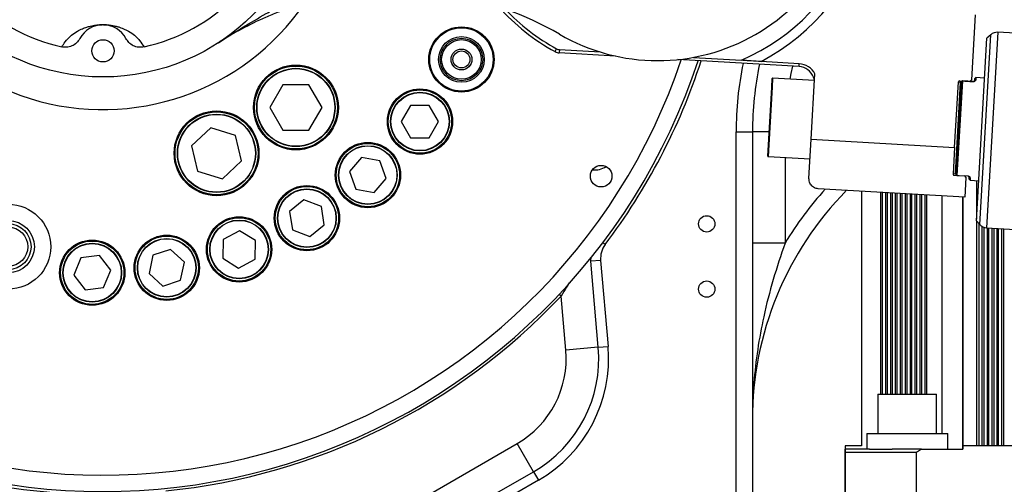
# Model space of a CAD drawing. Header units: millimetres. Extents: x -7 to 844, y 0 to 594.
# Tile 19 of 137: x 279 to 302, y 196 to 207. Entities that reach past the tile are written whole.
import ezdxf

# ---------------------------------------------------------------- set-up
doc = ezdxf.new("R2010")
doc.units = ezdxf.units.MM
doc.styles.add('SLDTEXTSTYLE2', font='HYSWLONGFANGSONG.TTF', dxfattribs={"bigfont": 'bigfont'})
doc.styles.add('SLDTEXTSTYLE3', font='HYSWLONGFANGSONG.TTF')
doc.dimstyles.new('SLDDIMSTYLE1', dxfattribs={"dimtxt": 9.875366, "dimasz": 4.884615, "dimexe": 0, "dimexo": 0.0625, "dimgap": 2.468842, "dimtad": 2, "dimlfac": 13, "dimrnd": 1e-09, "dimzin": 12, "dimdsep": 46, "dimtxsty": 'SLDTEXTSTYLE3', "dimsah": 1, "dimcen": 0.09, "dimadec": 0, "dimazin": 3, "dimtfac": 1, "dimtdec": 3, "dimtofl": 0, "dimtmove": 0, "dimatfit": 3, "dimfxl": 1, "dimfrac": 2, "dimtolj": 1, "dimtzin": 12, "dimarcsym": 0})
doc.dimstyles.new('SLDDIMSTYLE13', dxfattribs={"dimtxt": 9.875366, "dimasz": 4.884615, "dimexe": 0, "dimexo": 0.0625, "dimgap": 2.468842, "dimtad": 0, "dimtih": 1, "dimtoh": 1, "dimlfac": 5, "dimrnd": 1e-09, "dimzin": 12, "dimdsep": 46, "dimtxsty": 'SLDTEXTSTYLE3', "dimblk1": 'NONE', "dimblk2": 'NONE', "dimsah": 1, "dimcen": 0, "dimadec": 0, "dimazin": 3, "dimtfac": 1, "dimtdec": 3, "dimtofl": 0, "dimtmove": 0, "dimatfit": 3, "dimldrblk": 'NONE', "dimfxl": 1, "dimfrac": 2, "dimtolj": 1, "dimtzin": 12, "dimarcsym": 0})
doc.dimstyles.new('SLDDIMSTYLE14', dxfattribs={"dimtxt": 9.875366, "dimasz": 4.884615, "dimexe": 0, "dimexo": 0.0625, "dimgap": 2.468842, "dimtad": 0, "dimtih": 1, "dimtoh": 1, "dimlfac": 5, "dimrnd": 1e-09, "dimzin": 12, "dimdsep": 46, "dimtxsty": 'SLDTEXTSTYLE3', "dimblk1": 'NONE', "dimblk2": 'NONE', "dimsah": 1, "dimcen": 0, "dimadec": 0, "dimazin": 3, "dimtfac": 1, "dimtdec": 3, "dimtmove": 0, "dimatfit": 3, "dimldrblk": 'NONE', "dimfxl": 1, "dimfrac": 2, "dimtolj": 1, "dimtzin": 12, "dimarcsym": 0})
doc.dimstyles.new('SLDDIMSTYLE15', dxfattribs={"dimtxt": 9.875366, "dimasz": 4.884615, "dimexe": 0, "dimexo": 0.0625, "dimgap": 2.468842, "dimtad": 0, "dimtih": 1, "dimtoh": 1, "dimlfac": 5, "dimrnd": 1e-09, "dimzin": 12, "dimdsep": 46, "dimtxsty": 'SLDTEXTSTYLE3', "dimblk1": 'NONE', "dimblk2": 'NONE', "dimsah": 1, "dimcen": 0, "dimadec": 0, "dimazin": 3, "dimtfac": 1, "dimtdec": 3, "dimtmove": 0, "dimatfit": 3, "dimldrblk": 'NONE', "dimfxl": 1, "dimfrac": 2, "dimtolj": 1, "dimtzin": 12, "dimarcsym": 0})
doc.dimstyles.new('SLDDIMSTYLE2', dxfattribs={"dimtxt": 8.4646, "dimasz": 4.884615, "dimexe": 0, "dimexo": 0.0625, "dimgap": 2.11615, "dimtad": 2, "dimlfac": 13, "dimrnd": 1e-09, "dimzin": 12, "dimdsep": 46, "dimtxsty": 'SLDTEXTSTYLE3', "dimsah": 1, "dimcen": 0.09, "dimadec": 0, "dimazin": 3, "dimtfac": 1, "dimtdec": 3, "dimtofl": 0, "dimtmove": 0, "dimatfit": 3, "dimfxl": 1, "dimfrac": 2, "dimtolj": 1, "dimtzin": 12, "dimarcsym": 0})
doc.dimstyles.new('SLDDIMSTYLE8', dxfattribs={"dimtxt": 9.875366, "dimasz": 4.884615, "dimexe": 0, "dimexo": 0.0625, "dimgap": 2.468842, "dimtad": 0, "dimtih": 1, "dimtoh": 1, "dimlfac": 3, "dimrnd": 1e-09, "dimzin": 12, "dimdsep": 46, "dimtxsty": 'SLDTEXTSTYLE3', "dimblk1": 'NONE', "dimblk2": 'NONE', "dimsah": 1, "dimcen": 0, "dimadec": 0, "dimazin": 3, "dimtol": 1, "dimtp": 0.015, "dimtfac": 1, "dimtdec": 3, "dimtmove": 0, "dimatfit": 3, "dimldrblk": 'NONE', "dimfxl": 1, "dimfrac": 2, "dimtolj": 1, "dimtzin": 12, "dimarcsym": 0})

# ---------------------------------------------------------------- blocks, each defined once
blk = doc.blocks.new('_D_1')
at = {"color": 7, "linetype": 'Continuous', "lineweight": 18}
for p, q in [((280.678, 393.721), (61.134, 393.721)), ((62.134, 126.875), (62.134, 393.721)), ((197.046, 126.875), (61.134, 126.875))]:
    blk.add_line(p, q, dxfattribs=at)
for points in [[(62.134, 393.721), (61.382, 388.836), (62.885, 388.836)], [(62.134, 126.875), (62.885, 131.759), (61.382, 131.759)]]:
    blk.add_solid(points, dxfattribs=at)
at = {"color": 7, "linetype": 'Continuous', "lineweight": 18, "insert": (50.196, 251.655), "char_height": 9.2604, "attachment_point": 1, "rotation": 90, "style": 'SLDTEXTSTYLE3'}
blk.add_mtext('3469', dxfattribs=at)
blk = doc.blocks.new('_D_4')
at = {"color": 7, "linetype": 'Continuous', "lineweight": 18}
for p, q in [((98.446, 225.475), (98.446, 84.223)), ((304.139, 165.644), (304.139, 84.223)), ((98.446, 85.223), (304.139, 85.223))]:
    blk.add_line(p, q, dxfattribs=at)
for points in [[(98.446, 85.223), (103.331, 84.472), (103.331, 85.975)], [(304.139, 85.223), (299.254, 85.975), (299.254, 84.472)]]:
    blk.add_solid(points, dxfattribs=at)
at = {"color": 7, "linetype": 'Continuous', "lineweight": 18, "insert": (192.649, 97.16), "char_height": 9.2604, "attachment_point": 1, "style": 'SLDTEXTSTYLE3'}
blk.add_mtext('2674', dxfattribs=at)
blk = doc.blocks.new('_D_6')
at = {"color": 7, "linetype": 'Continuous', "lineweight": 18}
for p, q in [((280.678, 393.721), (82.321, 393.721)), ((83.321, 393.721), (83.321, 158.336)), ((275.155, 158.336), (82.321, 158.336))]:
    blk.add_line(p, q, dxfattribs=at)
for points in [[(83.321, 393.721), (82.569, 388.836), (84.072, 388.836)], [(83.321, 158.336), (84.072, 163.221), (82.569, 163.221)]]:
    blk.add_solid(points, dxfattribs=at)
at = {"color": 7, "linetype": 'Continuous', "lineweight": 18, "insert": (71.383, 267.385), "char_height": 9.2604, "attachment_point": 1, "rotation": 90, "style": 'SLDTEXTSTYLE3'}
blk.add_mtext('3060', dxfattribs=at)
blk = doc.blocks.new('_D_11')
at = {"color": 7, "linetype": 'Continuous', "lineweight": 18}
for p, q in [((280.678, 300.759), (280.678, 341.625)), ((304.139, 165.644), (304.139, 341.625)), ((304.139, 340.625), (280.678, 340.625))]:
    blk.add_line(p, q, dxfattribs=at)
for points in [[(280.678, 340.625), (285.562, 339.873), (285.562, 341.376)], [(304.139, 340.625), (299.255, 341.376), (299.255, 339.873)]]:
    blk.add_solid(points, dxfattribs=at)
at = {"color": 7, "linetype": 'Continuous', "lineweight": 18, "insert": (286.852, 350.857), "char_height": 7.9375, "attachment_point": 1, "style": 'SLDTEXTSTYLE3'}
blk.add_mtext('305', dxfattribs=at)
blk = doc.blocks.new('_D_12')
at = {"color": 7, "linetype": 'Continuous', "lineweight": 18}
for p, q in [((283.979, 210.182), (409.462, 210.182)), ((408.462, 210.182), (408.462, 158.336)), ((330.94, 158.336), (409.462, 158.336))]:
    blk.add_line(p, q, dxfattribs=at)
for points in [[(408.462, 210.182), (407.71, 205.298), (409.213, 205.298)], [(408.462, 158.336), (409.213, 163.221), (407.71, 163.221)]]:
    blk.add_solid(points, dxfattribs=at)
at = {"color": 7, "linetype": 'Continuous', "lineweight": 18, "insert": (398.23, 178.703), "char_height": 7.9375, "attachment_point": 1, "rotation": 90, "style": 'SLDTEXTSTYLE3'}
blk.add_mtext('674', dxfattribs=at)
blk = doc.blocks.new('_D_28')
at = {"color": 7, "linetype": 'Continuous', "lineweight": 18}
blk.add_line((754.604, 285.289), (748.254, 285.289), dxfattribs=at)
at = {"color": 7, "linetype": 'Continuous', "lineweight": 18, "char_height": 9.2604, "attachment_point": 1}
for s, insert, style in [('10H7深15', (669.173, 320.457), 'SLDTEXTSTYLE2'), ('%%c', (657.557, 320.457), 'SLDTEXTSTYLE3'), ('Depth 15', (665.328, 308.23), 'SLDTEXTSTYLE3')]:
    blk.add_mtext(s, dxfattribs=dict(at, insert=insert, style=style))
blk = doc.blocks.new('_None')
blk = doc.blocks.new('_D_45')
at = {"color": 7, "linetype": 'Continuous', "lineweight": 18}
blk.add_line((521.285, 333.673), (471.743, 333.673), dxfattribs=at)
at = {"color": 7, "linetype": 'Continuous', "lineweight": 18, "char_height": 9.2604, "attachment_point": 1}
for s, insert, style in [('H8通', (502.411, 345.611), 'SLDTEXTSTYLE2'), ('%%c', (482.152, 345.611), 'SLDTEXTSTYLE3'), ('2-', (471.743, 345.611), 'SLDTEXTSTYLE3'), ('30', (493.768, 345.611), 'SLDTEXTSTYLE3')]:
    blk.add_mtext(s, dxfattribs=dict(at, insert=insert, style=style))
blk = doc.blocks.new('_D_46')
at = {"color": 7, "linetype": 'Continuous', "lineweight": 18}
blk.add_line((688.896, 334.435), (722.792, 334.435), dxfattribs=at)
at = {"color": 7, "linetype": 'Continuous', "lineweight": 18, "attachment_point": 1}
for s, insert, char_height, style in [('通', (714.149, 346.373), 9.26, 'SLDTEXTSTYLE2'), ('8-', (690.483, 346.373), 9.2604, 'SLDTEXTSTYLE3'), ('M20', (700.893, 346.373), 9.2604, 'SLDTEXTSTYLE3')]:
    blk.add_mtext(s, dxfattribs=dict(at, insert=insert, char_height=char_height, style=style))
blk = doc.blocks.new('_D_55')
at = {"color": 7, "linetype": 'Continuous', "lineweight": 18}
blk.add_line((512.91, 531.632), (472.011, 531.632), dxfattribs=at)
at = {"color": 7, "linetype": 'Continuous', "lineweight": 18, "attachment_point": 1}
for s, insert, char_height, style in [('通', (502.68, 543.569), 9.26, 'SLDTEXTSTYLE2'), ('%%c', (482.421, 543.569), 9.2604, 'SLDTEXTSTYLE3'), ('8-', (472.011, 543.569), 9.2604, 'SLDTEXTSTYLE3'), ('22', (494.037, 543.569), 9.2604, 'SLDTEXTSTYLE3')]:
    blk.add_mtext(s, dxfattribs=dict(at, insert=insert, char_height=char_height, style=style))

msp = doc.modelspace()

# ---------------------------------------------------------------- linework, layer by layer
at = {"color": 7, "linetype": 'Continuous', "lineweight": 25}
for p, q in [((301.23814, 206.648808), (301.14982, 205.114988)), ((301.263783, 201.795254), (301.511418, 206.095823)), ((301.602489, 206.176977), (301.511418, 206.095823)), ((302.761542, 206.177939), (301.769284, 206.235075)), ((291.333659, 205.779642), (291.369791, 205.845609)), ((291.435574, 205.826742), (291.43125, 205.751653)), ((292.761242, 205.675069), (291.43125, 205.751653)), ((291.435574, 205.826742), (292.395812, 205.77145)), ((294.598076, 205.644639), (295.729009, 205.579518)), ((297.084061, 205.426153), (294.223998, 205.590841)), ((297.087921, 205.493197), (296.1885, 205.544987)), ((297.084061, 205.426153), (297.087921, 205.493197)), ((296.439507, 204.937287), (296.451563, 205.146666)), ((297.450352, 205.096859), (296.459685, 205.153903)), ((297.370755, 203.714533), (297.459554, 205.256669)), ((301.226173, 205.102886), (301.228605, 205.145124)), ((301.252971, 205.166836), (301.228605, 205.145124)), ((301.252971, 205.166836), (301.250491, 205.123778)), ((301.457248, 205.155073), (301.252971, 205.166836)), ((284.91911, 204.996171), (284.611418, 204.463232)), ((285.534495, 204.996171), (284.91911, 204.996171)), ((285.842187, 204.463232), (285.534495, 204.996171)), ((296.346318, 203.318924), (296.439507, 204.937287)), ((300.749773, 203.519963), (300.838656, 205.06356)), ((300.789866, 202.878135), (300.916337, 205.074497)), ((300.932473, 205.087108), (300.804448, 202.863755)), ((300.891971, 205.052785), (300.838214, 205.05588)), ((300.871143, 205.092509), (301.109211, 205.078801)), ((300.916337, 205.074497), (300.931599, 205.088097)), ((300.931599, 205.088097), (300.93258, 205.088971)), ((300.932473, 205.087108), (300.931599, 205.088097)), ((301.193579, 205.072073), (300.932473, 205.087108)), ((301.109211, 205.078801), (301.14982, 205.114988)), ((301.109211, 205.078801), (301.193686, 205.073936)), ((301.193686, 205.073936), (301.193579, 205.072073)), ((301.226173, 205.102886), (301.250491, 205.123778)), ((284.611418, 204.463232), (284.91911, 203.930293)), ((285.534495, 203.930293), (285.842187, 204.463232)), ((287.930407, 204.511852), (287.710599, 204.131134)), ((288.370022, 204.511852), (287.930407, 204.511852)), ((288.58983, 204.131134), (288.370022, 204.511852)), ((283.217504, 203.982699), (282.76744, 203.563007)), ((283.805999, 203.802778), (283.217504, 203.982699)), ((287.710599, 204.131134), (287.930407, 203.750416)), ((288.370022, 203.750416), (288.58983, 204.131134)), ((283.944431, 203.203165), (283.805999, 203.802778)), ((284.91911, 203.930293), (285.534495, 203.930293)), ((287.930407, 203.750416), (288.370022, 203.750416)), ((295.600734, 187.797676), (295.600734, 203.886336)), ((295.600734, 203.886336), (295.985349, 203.886336)), ((295.985349, 203.886336), (295.985349, 187.797676)), ((282.76744, 203.563007), (282.905871, 202.963395)), ((297.31769, 202.792983), (297.370755, 203.714533)), ((297.370755, 203.714533), (300.749773, 203.519963)), ((300.749773, 203.519963), (300.713954, 202.897916)), ((286.775603, 203.285096), (286.490096, 202.950809)), ((287.207857, 203.204982), (286.775603, 203.285096)), ((296.353556, 203.310803), (297.344222, 203.253758)), ((283.494367, 202.783474), (283.944431, 203.203165)), ((287.354604, 202.790582), (287.207857, 203.204982)), ((282.905871, 202.963395), (283.494367, 202.783474)), ((286.490096, 202.950809), (286.636843, 202.53641)), ((300.714396, 202.905596), (300.768154, 202.9025)), ((300.742904, 202.865429), (300.980971, 202.851721)), ((300.789866, 202.878135), (300.803466, 202.862872)), ((300.803466, 202.862872), (300.804448, 202.863755)), ((300.80434, 202.861891), (300.803466, 202.862872)), ((300.804448, 202.863755), (301.065554, 202.84872)), ((300.980971, 202.851721), (301.017158, 202.811112)), ((301.065446, 202.846856), (300.980971, 202.851721)), ((301.065446, 202.846856), (301.065554, 202.84872)), ((287.069097, 202.456296), (287.354604, 202.790582)), ((301.017158, 202.811112), (300.990625, 202.350336)), ((301.091964, 202.772131), (301.094396, 202.814369)), ((301.091964, 202.772131), (301.113676, 202.747766)), ((301.094396, 202.814369), (301.116155, 202.790824)), ((301.116155, 202.790824), (301.113676, 202.747766)), ((301.113676, 202.747766), (301.317953, 202.736003)), ((301.265977, 202.738996), (301.265977, 201.833361)), ((286.636843, 202.53641), (287.069097, 202.456296)), ((300.990625, 202.350336), (297.534811, 202.549329)), ((298.558719, 202.49037), (298.558719, 196.489984)), ((298.558744, 202.490369), (298.558744, 196.489984)), ((298.558768, 202.490368), (298.558768, 196.489984)), ((298.558792, 202.490366), (298.558792, 196.489984)), ((298.5588, 202.490366), (298.5588, 196.489984)), ((298.558816, 202.490365), (298.558816, 196.489984)), ((298.558824, 202.490364), (298.558824, 196.489984)), ((298.558841, 202.490363), (298.558841, 196.489984)), ((298.558849, 202.490363), (298.558849, 196.489984)), ((298.558865, 202.490362), (298.558865, 196.489984)), ((298.558873, 202.490362), (298.558873, 196.489984)), ((298.558889, 202.490361), (298.558889, 196.489984)), ((298.558897, 202.49036), (298.558897, 196.489984)), ((298.558914, 202.490359), (298.558914, 196.489984)), ((298.558922, 202.490359), (298.558922, 196.489984)), ((298.558938, 202.490358), (298.558938, 196.489984)), ((298.55895, 202.490357), (298.55895, 196.489984)), ((298.558999, 202.490354), (298.558999, 196.489984)), ((298.559051, 202.490351), (298.559051, 196.489984)), ((298.559108, 202.490348), (298.559108, 196.489984)), ((298.559124, 202.490347), (298.559124, 196.489984)), ((298.559141, 202.490346), (298.559141, 196.489984)), ((298.559149, 202.490346), (298.559149, 196.489984)), ((298.559165, 202.490345), (298.559165, 196.489984)), ((298.559173, 202.490344), (298.559173, 196.489984)), ((298.559191, 202.490343), (298.559191, 196.489984)), ((298.559225, 202.490341), (298.559225, 196.489984)), ((299.014994, 197.705369), (299.014994, 202.464097)), ((299.05344, 197.705369), (299.05344, 202.461883)), ((299.130363, 197.705369), (299.130363, 202.457454)), ((299.168841, 197.705369), (299.168841, 202.455238)), ((299.245764, 197.705369), (299.245764, 202.450809)), ((299.284209, 197.705369), (299.284209, 202.448595)), ((299.361132, 197.705369), (299.361132, 202.444166)), ((299.39961, 197.705369), (299.39961, 202.44195)), ((299.476533, 197.705369), (299.476533, 202.437521)), ((299.514978, 197.705369), (299.514978, 202.435307)), ((299.591901, 197.705369), (299.591901, 202.430878)), ((299.630379, 197.705369), (299.630379, 202.428662)), ((299.707302, 197.705369), (299.707302, 202.424233)), ((299.745747, 197.705369), (299.745747, 202.422019)), ((299.822671, 197.705369), (299.822671, 202.41759)), ((299.861148, 197.705369), (299.861148, 202.415374)), ((299.938071, 197.705369), (299.938071, 202.410945)), ((299.976517, 197.705369), (299.976517, 202.408731)), ((300.05344, 197.705369), (300.05344, 202.404301)), ((300.091917, 197.705369), (300.091917, 202.402086)), ((300.459867, 196.782292), (300.459867, 202.380899)), ((300.943892, 202.353027), (300.943892, 196.413061)), ((300.94393, 196.489984), (300.94393, 202.353025)), ((300.943946, 196.489984), (300.943946, 202.353024)), ((300.943955, 196.489984), (300.943955, 202.353024)), ((300.943971, 196.489984), (300.943971, 202.353023)), ((300.943979, 196.489984), (300.943979, 202.353022)), ((300.943995, 196.489984), (300.943995, 202.353022)), ((300.944003, 196.489984), (300.944003, 202.353021)), ((300.944019, 196.489984), (300.944019, 202.35302)), ((300.944027, 196.489984), (300.944027, 202.35302)), ((300.944044, 196.489984), (300.944044, 202.353019)), ((300.944092, 202.353016), (300.944092, 196.489984)), ((285.416578, 202.289327), (285.074933, 202.012668)), ((285.826995, 202.131783), (285.416578, 202.289327)), ((285.895766, 201.69758), (285.826995, 202.131783)), ((285.074933, 202.012668), (285.143704, 201.578465)), ((285.55412, 201.420921), (285.895766, 201.69758)), ((301.263783, 201.795254), (301.344937, 201.704183)), ((301.265977, 201.792792), (301.265977, 196.489984)), ((301.325342, 196.489984), (301.325342, 201.726172)), ((301.402265, 196.489984), (301.402265, 201.657615)), ((283.898846, 201.557896), (283.512505, 201.34813)), ((284.27368, 201.328198), (283.898846, 201.557896)), ((285.143704, 201.578465), (285.55412, 201.420921)), ((301.440743, 201.639984), (301.440743, 196.489984)), ((301.50396, 201.627323), (302.496218, 201.570187)), ((301.517666, 201.626534), (301.517666, 196.489984)), ((301.556099, 196.489984), (301.556099, 201.624321)), ((301.633022, 196.489984), (301.633022, 201.619891)), ((301.671512, 201.617675), (301.671512, 196.489984)), ((301.748435, 201.613246), (301.748435, 196.489984)), ((301.786869, 196.489984), (301.786869, 201.611033)), ((301.863792, 196.489984), (301.863792, 201.606603)), ((301.902281, 201.604387), (301.902281, 196.489984)), ((283.512505, 201.34813), (283.500997, 200.908665)), ((284.262172, 200.888733), (284.27368, 201.328198)), ((296.75458, 201.26562), (295.985349, 201.26562)), ((280.594189, 200.976354), (280.158335, 200.918972)), ((280.86181, 200.627583), (280.594189, 200.976354)), ((281.855137, 200.979449), (281.763736, 200.54944)), ((282.273236, 201.115297), (281.855137, 200.979449)), ((282.599934, 200.821137), (282.273236, 201.115297)), ((280.158335, 200.918972), (279.990101, 200.512821)), ((282.508533, 200.391128), (282.599934, 200.821137)), ((283.500997, 200.908665), (283.875831, 200.678967)), ((283.875831, 200.678967), (284.262172, 200.888733)), ((292.17585, 200.839741), (292.169182, 200.915955)), ((292.17585, 200.839741), (292.185251, 200.937124)), ((292.405741, 200.859854), (292.17585, 200.839741)), ((292.353275, 198.811759), (292.17585, 200.839741)), ((292.405741, 200.859854), (292.583166, 198.831872)), ((279.990101, 200.512821), (280.257722, 200.16405)), ((280.693577, 200.221432), (280.86181, 200.627583)), ((281.763736, 200.54944), (282.090433, 200.25528)), ((282.090433, 200.25528), (282.508533, 200.391128)), ((280.257722, 200.16405), (280.693577, 200.221432)), ((291.586972, 198.744716), (291.47546, 200.019299)), ((292.353275, 198.811759), (291.586972, 198.744716)), ((292.353275, 198.811759), (292.583166, 198.831872)), ((298.941672, 197.697676), (298.941672, 196.782292)), ((298.949365, 197.705369), (299.319908, 197.705369)), ((299.319908, 197.705369), (300.318595, 197.705369)), ((300.326288, 196.782292), (300.326288, 197.697676)), ((298.680134, 196.782292), (298.680134, 196.413061)), ((298.680134, 196.782292), (300.587826, 196.782292)), ((300.587826, 196.413061), (300.587826, 196.782292)), ((286.30268, 194.155283), (290.441907, 196.545067)), ((290.826522, 195.878894), (290.441907, 196.545067)), ((298.173539, 196.336138), (298.173539, 194.64383)), ((298.173552, 196.413061), (298.173655, 196.413061)), ((298.173655, 196.489984), (298.173655, 196.413061)), ((298.173905, 196.489984), (298.173655, 196.489984)), ((298.173905, 196.489984), (298.173905, 196.413061)), ((298.173905, 196.489984), (298.174359, 196.489984)), ((298.173905, 196.413061), (298.174359, 196.413061)), ((298.174359, 196.489984), (298.174359, 196.413061)), ((298.174359, 196.489984), (298.17461, 196.489984)), ((298.17461, 196.489984), (298.17461, 196.413061)), ((298.559225, 196.489984), (298.17461, 196.489984)), ((298.17461, 196.413061), (298.174712, 196.413061)), ((298.747637, 196.413061), (298.174712, 196.413061)), ((298.174726, 194.64383), (298.174726, 196.336138)), ((298.747637, 196.413061), (299.281532, 196.413061)), ((299.969832, 196.413061), (299.281532, 196.413061)), ((299.843025, 196.336138), (299.843025, 194.64383)), ((299.969832, 196.413061), (300.944132, 196.413061)), ((300.943913, 196.413061), (300.943913, 196.489984)), ((300.94393, 196.489984), (300.943913, 196.489984)), ((300.94393, 196.489984), (300.943946, 196.489984)), ((300.943955, 196.489984), (300.943946, 196.489984)), ((300.943955, 196.489984), (300.943971, 196.489984)), ((300.943979, 196.489984), (300.943971, 196.489984)), ((300.943979, 196.489984), (300.943995, 196.489984)), ((300.944003, 196.489984), (300.943995, 196.489984)), ((300.944003, 196.489984), (300.944019, 196.489984)), ((300.944027, 196.489984), (300.944019, 196.489984)), ((300.944027, 196.489984), (300.944044, 196.489984)), ((300.944069, 196.489984), (300.944044, 196.489984)), ((300.944069, 196.489984), (300.944069, 196.413061)), ((300.944092, 196.489984), (300.944132, 196.489984)), ((300.944132, 196.489984), (300.944132, 196.413061)), ((303.328747, 196.489984), (300.944132, 196.489984)), ((289.688996, 195.222143), (290.826522, 195.878894)), ((290.826522, 195.878894), (290.941907, 195.679042)), ((290.941907, 195.679042), (289.804381, 195.022291))]:
    msp.add_line(p, q, dxfattribs=at)
at = {"color": 8, "linetype": 'Continuous', "lineweight": 25}
for p, q in [((301.344937, 201.704183), (301.602489, 206.176977)), ((301.769284, 206.235075), (301.50396, 201.627323)), ((296.459685, 205.153903), (296.447527, 204.942765)), ((296.447527, 204.942765), (296.353556, 203.310803)), ((300.768154, 202.9025), (300.891971, 205.052785)), ((296.378991, 203.886336), (295.985349, 203.886336)), ((296.75458, 203.287711), (296.75458, 201.26562)), ((292.512845, 201.232344), (292.457806, 201.273965)), ((291.47546, 200.019299), (291.432434, 200.059795)), ((299.316379, 197.697676), (298.941672, 197.697676)), ((300.326288, 197.697676), (299.316379, 197.697676))]:
    msp.add_line(p, q, dxfattribs=at)
at = {"color": 8, "linetype": 'Continuous', "lineweight": 25, "flags": 128}
msp.add_lwpolyline([(296.930023, 205.435022), (296.893123, 205.264412), (296.867281, 205.130433)], dxfattribs=at)
at = {"color": 7, "linetype": 'Continuous', "lineweight": 25, "flags": 128}
msp.add_lwpolyline([(299.843025, 196.336138), (299.611848, 196.336138), (299.386694, 196.336138), (299.167793, 196.336138), (298.955372, 196.336138), (298.749647, 196.336138), (298.550829, 196.336138), (298.359123, 196.336138), (298.174726, 196.336138)], dxfattribs=at)
at = {"color": 7, "linetype": 'Continuous', "lineweight": 25}
for centre, radius in [((280.677657, 210.182292), 5), ((289.127822, 205.594227), 0.769231), ((289.127822, 205.594227), 0.746154), ((289.127822, 205.594227), 0.538462), ((289.127822, 205.594227), 0.5), ((280.677657, 205.797676), 0.261538), ((289.127822, 205.594227), 0.467022), ((289.127822, 205.594227), 0.246154), ((289.127822, 205.594227), 0.199846), ((285.226803, 204.463232), 1), ((285.226803, 204.463232), 0.976923), ((285.226803, 204.463232), 0.923077), ((285.226803, 204.463232), 0.915385), ((288.150214, 204.131134), 0.769231), ((288.150214, 204.131134), 0.746154), ((288.150214, 204.131134), 0.692308), ((288.150214, 204.131134), 0.684615), ((283.355935, 203.383086), 1), ((283.355935, 203.383086), 0.976923), ((283.355935, 203.383086), 0.923077), ((283.355935, 203.383086), 0.915385), ((286.92235, 202.870696), 0.769231), ((286.92235, 202.870696), 0.746154), ((286.92235, 202.870696), 0.692308), ((286.92235, 202.870696), 0.684615), ((292.419862, 202.844948), 0.253846), ((285.485349, 201.855124), 0.769231), ((285.485349, 201.855124), 0.746154), ((285.485349, 201.855124), 0.692308), ((285.485349, 201.855124), 0.684615), ((278.446888, 201.182292), 1), ((294.908426, 201.720753), 0.192308), ((278.446888, 201.182292), 0.615385), ((278.446888, 201.182292), 0.538462), ((283.887338, 201.118431), 0.769231), ((283.887338, 201.118431), 0.746154), ((283.887338, 201.118431), 0.692308), ((283.887338, 201.118431), 0.684615), ((278.446888, 201.182292), 0.461538), ((282.181835, 200.685288), 0.769231), ((282.181835, 200.685288), 0.746154), ((280.425956, 200.570202), 0.769231), ((280.425956, 200.570202), 0.746154), ((280.425956, 200.570202), 0.692308), ((280.425956, 200.570202), 0.684615), ((282.181835, 200.685288), 0.692308), ((282.181835, 200.685288), 0.684615), ((294.908426, 200.182292), 0.192308)]:
    msp.add_circle(centre, radius, dxfattribs=at)
at = {"color": 8, "linetype": 'Continuous', "lineweight": 25}
for centre, radius, start, end in [((293.735557, 210.164946), 5.230769, 297.965844, 27.6264242), ((280.677657, 210.182292), 5.769231, 180, 325.4792375), ((280.677657, 210.182292), 14.384615, 232.4633727, 341.365571), ((280.677657, 210.182292), 14.838236, 322.9028777, 341.8454839), ((303.677657, 203.886336), 8.076923, 168.4598357, 180), ((303.677657, 197.105369), 8.076923, 137.714904, 148.9972809), ((280.677657, 210.182292), 14.838236, 220.6937668, 268.8299107)]:
    msp.add_arc(centre, radius, start, end, dxfattribs=at)
at = {"color": 7, "linetype": 'Continuous', "lineweight": 25}
for centre, radius, start, end in [((293.735557, 210.164946), 5, 293.4963382, 22.046175), ((293.75458, 210.182292), 4.615385, 239.9087455, 0), ((280.677657, 210.182292), 4.400359, 192.7232584, 257.2767416), ((280.677657, 210.182292), 4.400359, 282.7232584, 347.2767416), ((287.583766, 199.533332), 7.692308, 59.9087455, 80.8256968), ((293.735557, 210.164946), 5, 221.7713479, 241.2898127), ((293.735557, 210.164946), 4.924786, 223.3718146, 241.2898127), ((280.677657, 205.797676), 0.615385, 27.9522612, 152.0477388), ((301.756017, 206.004688), 0.230769, 86.7044336, 131.7044336), ((291.444516, 205.98204), 0.155555, 241.2898127, 266.7044336), ((291.444516, 205.98204), 0.230769, 241.2898127, 266.7044336), ((280.677657, 210.182292), 14.769231, 232.4633727, 341.7744485), ((303.677657, 203.886336), 7.692308, 168.0445151, 180), ((297.06195, 205.042173), 0.384615, 20.282612, 86.7044336), ((297.06195, 205.042173), 0.451771, 28.3455314, 86.7044336), ((296.459243, 205.146224), 0.007692, 86.7044336, 176.7044336), ((300.869375, 205.061791), 0.030769, 86.7044336, 176.7044336), ((300.893298, 205.075823), 0.023077, 266.7044336, 356.7044336), ((296.353998, 203.318482), 0.007692, 176.7044336, 266.7044336), ((292.269074, 203.489984), 0.5, 263.6420188, 302.6730392), ((300.766827, 202.879462), 0.023077, 356.7044336, 86.7044336), ((303.677657, 197.105369), 7.692308, 135.35594, 180), ((301.517226, 201.857711), 0.230769, 221.7044336, 266.7044336), ((280.677657, 210.182292), 14.828317, 275.7430036, 316.7347053), ((289.288061, 198.543587), 2.307692, 300, 5), ((289.288061, 198.543587), 3.076923, 300, 5), ((289.288061, 198.543587), 3.307692, 300, 5), ((298.949365, 197.697676), 0.007692, 90, 180), ((300.318595, 197.697676), 0.007692, 0, 90)]:
    msp.add_arc(centre, radius, start, end, dxfattribs=at)
for points, knots in [([(283.398245, 205.987247), (283.399051, 205.98777), (283.589869, 206.11151), (283.958415, 206.344774), (284.431008, 206.624492), (284.81177, 206.833853), (285.01149, 206.93345), (285.111323, 206.983235)], [0, 0, 0, 0, 0.001484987, 0.351639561, 0.674445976, 0.837267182, 1, 1, 1, 1]), ([(285.112021, 206.817704), (285.008453, 206.781094), (284.801243, 206.707846), (284.405623, 206.543649), (283.930923, 206.312781), (283.575965, 206.102475), (283.398955, 205.987707), (283.398245, 205.987247)], [0, 0, 0, 0, 0.161217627, 0.322551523, 0.653290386, 0.998610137, 1, 1, 1, 1]), ([(279.708512, 205.889982), (279.733355, 205.930264), (279.791829, 206.025077), (279.910693, 206.147875), (280.053767, 206.249412), (280.177601, 206.312617), (280.28155, 206.352232), (280.368026, 206.37708), (280.439391, 206.39269), (280.506207, 206.403452), (280.564266, 206.410222), (280.621087, 206.413402), (280.650695, 206.414315), (280.676898, 206.414636), (280.70791, 206.414293), (280.745865, 206.412935), (280.79385, 206.409603), (280.84231, 206.404325), (280.915153, 206.39306), (280.996072, 206.376371), (281.069116, 206.354012), (281.186678, 206.308863), (281.329729, 206.239219), (281.45162, 206.1423), (281.558849, 206.027234), (281.614165, 205.940913), (281.646802, 205.889982)], [0, 0, 0, 0, 0.104164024, 0.245179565, 0.336390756, 0.395180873, 0.432992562, 0.457289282, 0.472914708, 0.483003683, 0.493306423, 0.496543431, 0.497985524, 0.499914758, 0.501850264, 0.504245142, 0.508564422, 0.515888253, 0.523251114, 0.546394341, 0.569623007, 0.592856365, 0.684513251, 0.776248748, 0.867985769, 1, 1, 1, 1]), ([(280.134064, 206.086129), (280.109858, 206.049616), (280.061443, 205.976587), (279.948332, 205.90608), (279.825796, 205.8738), (279.745552, 205.884872), (279.708512, 205.889982)], [0, 0, 0, 0, 0.259472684, 0.518962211, 0.777961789, 1, 1, 1, 1]), ([(281.646802, 205.889982), (281.603678, 205.884603), (281.517435, 205.873844), (281.391113, 205.913461), (281.286374, 205.985336), (281.242017, 206.053987), (281.22125, 206.086129)], [0, 0, 0, 0, 0.257386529, 0.514745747, 0.772808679, 1, 1, 1, 1]), ([(296.1885, 205.544987), (296.110467, 205.549672), (296.000989, 205.556245), (295.859751, 205.566216), (295.782598, 205.572304), (295.739744, 205.57679), (295.728417, 205.578646), (295.728883, 205.579332), (295.729009, 205.579518)], [0, 0, 0, 0, 0.417825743, 0.586200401, 0.811322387, 0.890462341, 0.970354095, 1, 1, 1, 1]), ([(297.451432, 205.115625), (297.445356, 205.132652), (297.433015, 205.167229), (297.426184, 205.172716), (297.422717, 205.175501)], [0, 0, 0, 0, 0.49245418, 1, 1, 1, 1]), ([(301.250491, 205.123778), (301.249136, 205.115017), (301.247099, 205.101847), (301.231747, 205.083787), (301.217279, 205.075574), (301.206599, 205.072744), (301.199374, 205.071928), (301.195513, 205.072024), (301.193579, 205.072073)], [0, 0, 0, 0, 0.499178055, 0.75043465, 0.875339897, 0.937744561, 0.968800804, 1, 1, 1, 1]), ([(301.193686, 205.073936), (301.19469, 205.073909), (301.196835, 205.07385), (301.201259, 205.074303), (301.207599, 205.076028), (301.215723, 205.080709), (301.224341, 205.090801), (301.225436, 205.098021), (301.226173, 205.102886)], [0, 0, 0, 0, 0.018133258, 0.03877017, 0.093623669, 0.21149095, 0.468771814, 1, 1, 1, 1]), ([(300.713954, 202.897916), (300.71424, 202.893492), (300.71479, 202.88499), (300.721588, 202.874798), (300.730435, 202.868277), (300.737815, 202.865854), (300.742054, 202.8655), (300.742904, 202.865429)], [0, 0, 0, 0, 0.295373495, 0.567536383, 0.759123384, 0.951693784, 1, 1, 1, 1]), ([(301.094396, 202.814369), (301.094222, 202.819287), (301.093965, 202.82658), (301.086564, 202.837589), (301.079051, 202.84317), (301.072944, 202.845618), (301.068592, 202.84658), (301.066449, 202.846768), (301.065446, 202.846856)], [0, 0, 0, 0, 0.531332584, 0.787881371, 0.906131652, 0.961136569, 0.981824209, 1, 1, 1, 1]), ([(301.065554, 202.84872), (301.067473, 202.848547), (301.071329, 202.848199), (301.078429, 202.846554), (301.088738, 202.842499), (301.102135, 202.832683), (301.115304, 202.812991), (301.115815, 202.799685), (301.116155, 202.790824)], [0, 0, 0, 0, 0.0310751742, 0.0624129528, 0.1249381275, 0.250200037, 0.5007236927, 1, 1, 1, 1]), ([(297.534811, 202.549329), (297.534556, 202.549344), (297.50374, 202.551153), (297.44183, 202.567299), (297.364627, 202.628589), (297.320115, 202.710012), (297.318292, 202.772392), (297.31769, 202.792983)], [0, 0, 0, 0, 0.0024105, 0.290198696, 0.58696899, 0.863661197, 1, 1, 1, 1]), ([(292.512845, 201.232344), (292.47766, 201.175163), (292.407372, 201.060937), (292.406284, 200.926829), (292.405741, 200.859854)], [0, 0, 0, 0, 0.500587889, 1, 1, 1, 1]), ([(296.75458, 201.26562), (296.657821, 200.981213), (296.463662, 200.410515), (296.251053, 199.572074), (296.100014, 198.757753), (296.014749, 198.01247), (295.988312, 197.467793), (295.985436, 197.180515), (295.985351, 197.114594), (295.98535, 197.106986), (295.985349, 197.105369)], [0, 0, 0, 0, 0.2109618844, 0.4233205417, 0.6090028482, 0.7955579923, 0.9533506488, 0.9946165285, 0.9988554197, 1, 1, 1, 1]), ([(298.173539, 196.336138), (298.173541, 196.350551), (298.173546, 196.376289), (298.17355, 196.401825), (298.173552, 196.413061)], [0, 0, 0, 0, 0.559999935, 1, 1, 1, 1]), ([(298.174712, 196.413061), (298.174715, 196.398756), (298.174719, 196.373212), (298.174724, 196.347466), (298.174726, 196.336138)], [0, 0, 0, 0, 0.560000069, 1, 1, 1, 1]), ([(299.843025, 196.336138), (299.866663, 196.350551), (299.908873, 196.376289), (299.951206, 196.401825), (299.969832, 196.413061)], [0, 0, 0, 0, 0.560000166, 1, 1, 1, 1])]:
    msp.add_open_spline(points, degree=3, knots=knots, dxfattribs=at)
at = {"color": 8, "linetype": 'Continuous', "lineweight": 25}
msp.add_open_spline([(291.663613, 200.331177), (291.643383, 200.296749), (291.582515, 200.193159), (291.51832, 200.088904), (291.47546, 200.019299)], degree=3, knots=[0, 0, 0, 0, 0.332348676, 1, 1, 1, 1], dxfattribs=at)

# ---------------------------------------------------------------- dimensions: what is measured, and where the dimension line sits
at = {"color": 7, "linetype": 'Continuous', "lineweight": 18}
for p1, text, dimstyle, picture, middle in [((3.286, 2.923341), '8-<>通', 'SLDDIMSTYLE15', '_D_55', (491.667114, 539.014431)), ((4.915706, 3.435323), '2-<>H8通', 'SLDDIMSTYLE13', '_D_45', (495.719839, 341.056069))]:
    dim = msp.add_diameter_dim_2p(p1=p1, p2=(0, 0), text=text, dimstyle=dimstyle, dxfattribs=at)
    dim.commit()
    dim.dimension.update_dxf_attribs({"geometry": picture, "text_midpoint": middle, "dimtype": 163})
for base, p1, p2, dimstyle, picture, middle in [((62.133651, 393.720753), (197.04622, 126.874599), (280.677657, 393.720753), 'SLDDIMSTYLE1', '_D_1', (62.133651, 260.297676)), ((83.320663, 158.336138), (280.677657, 393.720753), (275.155012, 158.336138), 'SLDDIMSTYLE1', '_D_6', (83.320663, 276.028446)), ((408.461635, 158.336138), (283.979068, 210.182292), (330.940235, 158.336138), 'SLDDIMSTYLE2', '_D_12', (408.461635, 184.259215))]:
    dim = msp.add_linear_dim(base=base, p1=p1, p2=p2, angle=90, dimstyle=dimstyle, dxfattribs=at)
    dim.commit()
    dim.dimension.update_dxf_attribs({"geometry": picture, "text_midpoint": middle, "dimtype": 160})
for base, p1, p2, dimstyle, picture, middle in [((280.677657, 340.624627), (304.139196, 165.64383), (280.677657, 300.759215), 'SLDDIMSTYLE2', '_D_11', (292.408426, 340.624627)), ((304.13856, 85.223083), (98.446253, 225.474567), (304.13856, 165.644156), 'SLDDIMSTYLE1', '_D_4', (201.292406, 85.223083))]:
    dim = msp.add_linear_dim(base=base, p1=p1, p2=p2, dimstyle=dimstyle, dxfattribs=at)
    dim.commit()
    dim.dimension.update_dxf_attribs({"geometry": picture, "text_midpoint": middle, "dimtype": 160})
for p1, text, dimstyle, picture, middle in [((3.431977, 2.05165), '8-M20通', 'SLDDIMSTYLE14', '_D_46', (706.637658, 340.548883)), ((3.197717, 0.941065), '%%c10H7深15\\PDepth 15', 'SLDDIMSTYLE8', '_D_28', (680.650764, 308.580071))]:
    dim = msp.add_diameter_dim_2p(p1=p1, p2=(0, 0), text=text, dimstyle=dimstyle, override={"dimpost": '<>'}, dxfattribs=at)
    dim.commit()
    dim.dimension.update_dxf_attribs({"geometry": picture, "text_midpoint": middle, "dimtype": 163})

doc.saveas('drawing.dxf')
